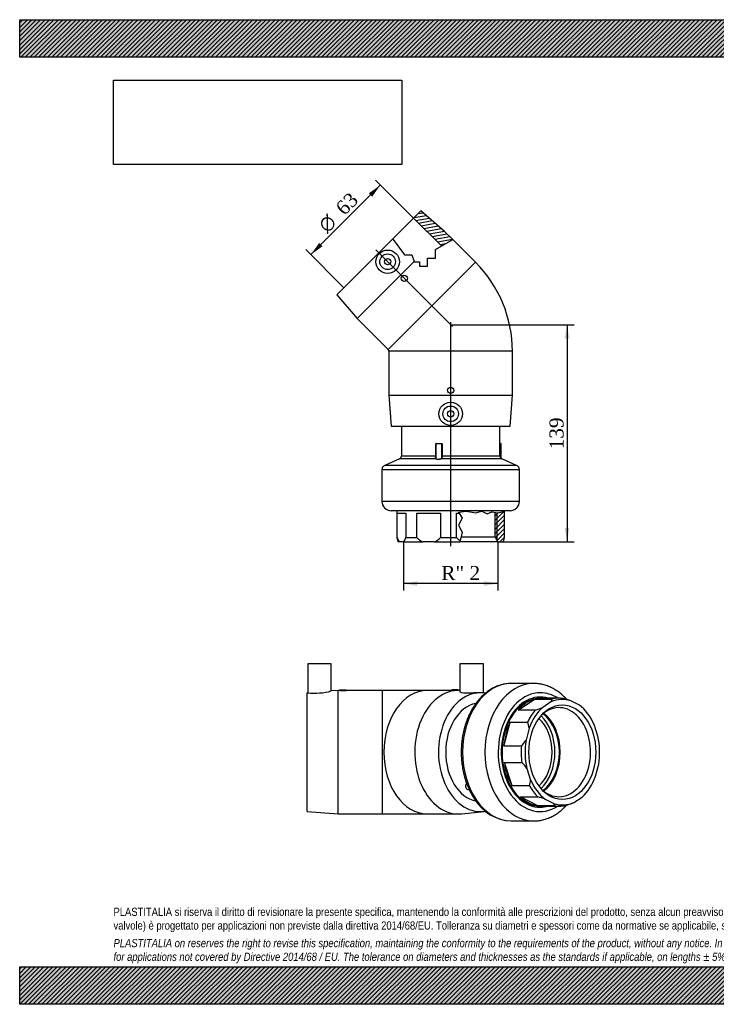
# Model space of a CAD drawing. Header units: millimetres. Extents: x 0 to 891, y 0 to 630.
# Tile 1 of 2: x 0 to 445, y 0 to 630. Entities that reach past the tile are written whole.
import ezdxf
from ezdxf.enums import TextEntityAlignment as Align
from ezdxf.lldxf.tags import DXFTag

# ---------------------------------------------------------------- set-up
doc = ezdxf.new("R2010")
doc.units = ezdxf.units.MM
doc.header["$LTSCALE"] = 3
for name, color, linetype in [('Default', 7, 'Continuous'), ('DV3_Default', 7, 'Continuous'), ('GE4P063C', 7, 'Continuous'), ('IOF063C', 7, 'Continuous'), ('PARTE_PE_063', 7, 'Continuous')]:
    doc.layers.add(name, color=color, linetype=linetype)
doc.styles.add('SEACAD_Solid_Edge_ANSI1_Symbols', font='semeca1.ttf')
doc.styles.add('SEACAD_Times_New_Roman', font='times.ttf')
tags = doc.linetypes.add('CENTER2', pattern=[28.575, 19.05, -3.175, 3.175, -3.175]).pattern_tags.tags
tags[10:11] = [DXFTag(74, 4), DXFTag(75, 0), DXFTag(340, '0'), DXFTag(46, 0.0), DXFTag(50, 0.0), DXFTag(44, 0.0), DXFTag(45, 0.0)]
tags[8:9] = [DXFTag(74, 4), DXFTag(75, 0), DXFTag(340, '0'), DXFTag(46, 0.0), DXFTag(50, 0.0), DXFTag(44, 0.0), DXFTag(45, 0.0)]
tags[6:7] = [DXFTag(74, 4), DXFTag(75, 0), DXFTag(340, '0'), DXFTag(46, 0.0), DXFTag(50, 0.0), DXFTag(44, 0.0), DXFTag(45, 0.0)]
tags[4:5] = [DXFTag(74, 4), DXFTag(75, 0), DXFTag(340, '0'), DXFTag(46, 0.0), DXFTag(50, 0.0), DXFTag(44, 0.0), DXFTag(45, 0.0)]
doc.dimstyles.new('ANSImm', dxfattribs={"dimtxt": 9, "dimasz": 9, "dimexe": 4.5, "dimexo": 0, "dimgap": 2.25, "dimtad": 1, "dimdsep": 46, "dimtxsty": 'SEACAD_Times_New_Roman', "dimblk1": '_SE_FILLED', "dimblk2": '_SE_FILLED', "dimsah": 1, "dimcen": 4.5, "dimazin": 0, "dimtfac": 0.85, "dimtdec": 3, "dimtofl": 0, "dimtmove": 0, "dimatfit": 3, "dimfxl": 1, "dimarcsym": 0})
picture_1 = doc.add_image_def('image1.jpg', size_in_pixel=(4302, 1260))

# ---------------------------------------------------------------- blocks, each defined once
blk = doc.blocks.new('SE')
at = {"layer": 'GE4P063C', "color": 7, "linetype": 'Continuous'}
for p, q in [((199.25, 217.82), (184.25, 217.82)), ((184.25, 217.82), (184.25, 199.35)), ((199.25, 200.47), (199.25, 217.82)), ((296.56, 217.82), (281.56, 217.82)), ((281.56, 217.82), (281.56, 199.95)), ((296.56, 199.23), (296.56, 217.82)), ((184.28, 199.36), (183.75, 199.32)), ((183.75, 123.32), (183.75, 199.32)), ((203.75, 200.82), (199.23, 200.48)), ((203.75, 121.82), (203.75, 200.82)), ((204.76, 200.82), (203.75, 200.82)), ((204.75, 201.32), (208.75, 201.32)), ((204.75, 201.32), (204.75, 200.82)), ((231.75, 200.82), (208.73, 200.82)), ((208.75, 200.82), (208.75, 201.32)), ((231.75, 200.82), (231.75, 121.82)), ((260.78, 200.82), (231.75, 200.82)), ((276.45, 200.82), (260.78, 200.82)), ((280.45, 201.32), (276.45, 201.32)), ((276.45, 201.32), (276.45, 200.79)), ((280.57, 200.82), (279.87, 200.82)), ((280.45, 200.82), (280.45, 201.32)), ((296.73, 199.21), (295.97, 199.29)), ((183.75, 123.32), (203.75, 121.82)), ((203.75, 121.82), (231.75, 121.82)), ((231.75, 121.82), (260.78, 121.82)), ((260.78, 121.82), (280.57, 121.82)), ((282.67, 121.93), (296.73, 123.42))]:
    blk.add_line(p, q, dxfattribs=at)
for centre, radius, start, end in [((188.9, 238.02), 38.94, 263.1542, 285.4241), ((206.75, 240.26), 39.5, 267.09754, 272.90246)]:
    blk.add_arc(centre, radius, start, end, dxfattribs=at)
for centre, major_axis, start_param, end_param in [((260.78, 161.32), (0, -39.5), 3.141593, 6.283185), ((280.57, 161.32), (0, -39.5), 3.106309, 6.283185), ((294.72, 161.32), (0, -38), 3.025647, 6.283185), ((294.72, 161.32), (0, 31.5), 0.135191, 3.007333), ((280.57, 161.32), (0, -39.5), 0, 0.07507), ((294.72, 161.32), (0, -38), 0, 0.115707)]:
    blk.add_ellipse(centre, major_axis=major_axis, ratio=0.707107, start_param=start_param, end_param=end_param, dxfattribs=at)
blk.add_open_spline([(277.04, 200.77), (276.67, 200.77), (276.45, 200.78), (276.45, 200.79)], degree=3, dxfattribs=at)
for points, knots in [([(279.87, 200.82), (279.49, 200.82), (278.98, 200.81), (277.93, 200.78), (277.41, 200.77), (277.04, 200.77)], [0.7501587, 0.7501587, 0.7501587, 0.7501587, 0.875, 0.875, 1, 1, 1, 1]), ([(295.99, 199.29), (295.61, 199.33), (295.05, 199.35), (292.97, 199.35), (291.01, 199.24), (288.06, 199.1), (287.08, 199.07), (285.26, 199.07), (284.43, 199.11), (283.04, 199.26), (282.49, 199.38), (281.75, 199.65), (281.56, 199.81), (281.56, 199.95)], [0.0627845, 0.0627845, 0.0627845, 0.0627845, 0.125, 0.125, 0.25, 0.25, 0.3125, 0.3125, 0.375, 0.375, 0.4375, 0.4375, 0.4998962, 0.4998962, 0.4998962, 0.4998962])]:
    blk.add_open_spline(points, degree=3, knots=knots, dxfattribs=at)
at = {"layer": 'IOF063C', "color": 7, "linetype": 'Continuous'}
for p, q in [((345.06, 195.82), (332.9, 195.82)), ((318.72, 188.25), (329.3, 195.18)), ((329.3, 195.18), (340.4, 195.18)), ((339.72, 193.44), (334.46, 190)), ((357.93, 191.35), (352.49, 194.18)), ((329.82, 188.25), (318.72, 188.25)), ((309.71, 165.12), (313.73, 180.6)), ((313.73, 180.6), (324.83, 180.6)), ((325.8, 176.71), (323.81, 169.01)), ((369.76, 171.67), (367.32, 179.11)), ((320.82, 165.12), (309.71, 165.12)), ((310.02, 154.73), (321.12, 154.73)), ((314.92, 139.76), (310.02, 154.73)), ((368.28, 145.93), (370.28, 153.62)), ((324.33, 150.96), (326.76, 143.52)), ((326.02, 139.76), (314.92, 139.76)), ((320.32, 132.71), (331.43, 132.71)), ((331.27, 127.03), (320.32, 132.71)), ((354.37, 129.2), (359.62, 132.64)), ((342.37, 127.03), (331.27, 127.03)), ((332.9, 126.82), (345.06, 126.82)), ((336.16, 131.28), (341.6, 128.46)), ((352.95, 128.61), (353.44, 128.8))]:
    blk.add_line(p, q, dxfattribs=at)
for centre, radius, start, end in [((330.76, 130.8), 67, 71.08206, 75.31138), ((312.69, 240.93), 55.39, 288.01422, 293.14419), ((337.47, 195.32), 2.93, 320.03464, 357.23333), ((312.78, 175.53), 13.07, 5.14872, 22.80416), ((303.37, 181.61), 24, 316.60535, 328.34516), ((303.47, 136.41), 25.44, 34.89414, 46.05804), ((314.94, 143.92), 11.83, 339.42957, 358.10379), ((314.43, 67.88), 67.02, 71.08274, 75.31071), ((340.07, 126.71), 2.32, 7.93345, 48.90951), ((332.59, 180.15), 55.41, 288.01502, 291.56235)]:
    blk.add_arc(centre, radius, start, end, dxfattribs=at)
for centre, major_axis, start_param, end_param in [((332.9, 161.32), (0, -35.25), 2.934941, 6.283185), ((332.9, 161.32), (0, -34.5), 3.141593, 6.283185), ((347.04, 161.32), (0, -33.75), 2.911517, 3.453457), ((345.06, 161.32), (0, -34.5), 3.031145, 3.333829), ((333.96, 161.32), (0, 34.5), 0.192237, 0.674951), ((347.04, 161.32), (0, 33.75), 0.555323, 1.097263), ((344.9, 161.32), (0, -28.5), 0, 3.714288), ((347.04, 161.32), (0, 33.75), 5.267712, 5.809652), ((345.06, 161.32), (0, 34.5), 0.674951, 0.977635), ((322.65, 161.32), (0, 27.8), 3.719605, 5.705173), ((325.48, 161.32), (0, 27.8), 3.628892, 5.795886), ((325.48, 161.32), (0, -28.5), 0.502834, 2.638759), ((333.96, 161.32), (0, 34.5), 0.977635, 1.460349), ((347.04, 161.32), (0, 33.75), 4.482313, 5.024254), ((345.06, 161.32), (0, -34.5), 4.601942, 4.904626), ((347.04, 161.32), (0, -33.75), 4.482313, 5.024254), ((333.96, 161.32), (0, -34.5), 4.904626, 5.38734), ((347.04, 161.32), (0, -33.75), 0.555323, 1.097263), ((345.06, 161.32), (0, -34.5), 5.38734, 5.690024), ((347.04, 161.32), (0, -33.75), 5.267712, 5.809652), ((333.96, 161.32), (0, -34.5), 5.690024, 6.172738), ((344.9, 161.32), (0, -28.5), 5.71049, 6.283185), ((332.9, 161.32), (0, -35.25), 0, 0.206652), ((347.04, 161.32), (0, 33.75), 2.911517, 3.453457), ((345.06, 161.32), (0, 34.5), 3.031145, 3.333829)]:
    blk.add_ellipse(centre, major_axis=major_axis, ratio=0.707107, start_param=start_param, end_param=end_param, dxfattribs=at)
blk.add_ellipse((347.04, 161.32), major_axis=(0, -30.25), ratio=0.707107, dxfattribs=at)
at = {"layer": 'PARTE_PE_063', "color": 7, "linetype": 'Continuous'}
for p, q in [((328.66, 205.32), (314.34, 205.32)), ((285.51, 141.05), (285.92, 141.05)), ((285.97, 140.92), (285.51, 140.92)), ((286.53, 137.54), (287.39, 137.54)), ((314.34, 117.32), (328.66, 117.32))]:
    blk.add_line(p, q, dxfattribs=at)
blk.add_arc((315.56, 146.02), 28.72, 210.9946, 267.56385, dxfattribs=at)
for centre, major_axis, ratio, start_param, end_param in [((314.34, 161.32), (0, -44), 0.707107, 3.141593, 6.283185), ((328.66, 161.32), (0, -44), 0.707107, 3.141657, 6.282908), ((332.9, 161.32), (0, 38), 0.707107, 0, 3.574155), ((332.9, 161.32), (0, -35.25), 0.707107, 2.934941, 6.283185), ((332.9, 161.32), (0, 38), 0.707107, 5.850623, 6.283185), ((322.29, 161.32), (0, 25.7), 0.707107, 3.711348, 5.71343), ((286.53, 139.54), (0, 2), 0.707107, 0.809907, 3.141593), ((285.41, 140.84), (-0.0857, -0.0516), 0.458304, 3.271716, 3.792427), ((285.46, 140.99), (0, 0.1), 0.707107, 3.9515, 5.411157), ((332.9, 161.32), (0, -35.25), 0.707107, 0, 0.206652)]:
    blk.add_ellipse(centre, major_axis=major_axis, ratio=ratio, start_param=start_param, end_param=end_param, dxfattribs=at)
for points, knots in [([(314.37, 205.31), (314.14, 205.31), (313.49, 205.32), (312.28, 205.24), (310.85, 205.07), (309.4, 204.81), (307.98, 204.46), (306.56, 204.03), (305.16, 203.5), (303.78, 202.89), (302.42, 202.19), (301.08, 201.41), (299.77, 200.55), (298.49, 199.6), (297.24, 198.58), (296.03, 197.47), (294.85, 196.29), (293.72, 195.04), (292.63, 193.72), (291.58, 192.34), (290.58, 190.88), (289.63, 189.37), (288.74, 187.8), (287.89, 186.17), (287.1, 184.5), (286.37, 182.78), (285.69, 181.01), (285.08, 179.2), (284.52, 177.36), (284.03, 175.49), (283.59, 173.58), (283.22, 171.66), (282.92, 169.71), (282.68, 167.74), (282.5, 165.76), (282.38, 163.78), (282.34, 161.79), (282.35, 159.79), (282.44, 157.8), (282.58, 155.82), (282.8, 153.85), (283.07, 151.89), (283.41, 149.95), (283.82, 148.04), (284.28, 146.15), (284.81, 144.29), (285.4, 142.46), (286.05, 140.68), (286.75, 138.93), (287.52, 137.23), (288.34, 135.58), (289.21, 133.99), (290.1, 132.51), (290.65, 131.67), (290.95, 131.23)], [0, 0, 0, 0, 0.008187, 0.027181, 0.046175, 0.065181, 0.084209, 0.10327, 0.122373, 0.141522, 0.160724, 0.17998, 0.19929, 0.218653, 0.238066, 0.257525, 0.277024, 0.296559, 0.316124, 0.335713, 0.355321, 0.374945, 0.394579, 0.41422, 0.433866, 0.453514, 0.473162, 0.492809, 0.512453, 0.532096, 0.551735, 0.571371, 0.591005, 0.610637, 0.630267, 0.649897, 0.669525, 0.689154, 0.708785, 0.728416, 0.74805, 0.767687, 0.787327, 0.806971, 0.82662, 0.846274, 0.865933, 0.885597, 0.905266, 0.924938, 0.944613, 0.96429, 0.983965, 1, 1, 1, 1]), ([(349.9, 195.01), (349.59, 195.36), (348.88, 196.12), (347.75, 197.26), (346.49, 198.39), (345.19, 199.44), (343.86, 200.42), (342.5, 201.31), (341.1, 202.11), (339.68, 202.82), (338.25, 203.45), (336.79, 203.99), (335.31, 204.44), (333.83, 204.79), (332.33, 205.06), (330.85, 205.23), (329.59, 205.32), (328.91, 205.31), (328.66, 205.31)], [0.7818263, 0.7818263, 0.7818263, 0.7818263, 0.7936606, 0.808343, 0.8229815, 0.8375684, 0.8520966, 0.8665599, 0.8809535, 0.8952746, 0.9095222, 0.9236976, 0.9378047, 0.9518492, 0.9658393, 0.9797846, 0.9936965, 1, 1, 1, 1]), ([(285.51, 141.05), (285.47, 141.05), (285.45, 141.04), (285.43, 140.98), (285.44, 140.94), (285.46, 140.9)], [0, 0, 0, 0, 0.5, 0.5, 1, 1, 1, 1]), ([(285.51, 140.92), (285.5, 140.92), (285.5, 140.92), (285.5, 140.92), (285.49, 140.92), (285.48, 140.91), (285.48, 140.91), (285.48, 140.91), (285.48, 140.91), (285.48, 140.9)], [0, 0, 0, 0, 0.1346294, 0.1346294, 0.1346294, 0.3479053, 0.3479053, 0.3479053, 0.3983752, 0.3983752, 0.3983752, 0.3983752]), ([(328.65, 117.33), (328.89, 117.33), (329.57, 117.32), (330.83, 117.4), (332.31, 117.57), (333.79, 117.83), (335.26, 118.18), (336.72, 118.62), (338.16, 119.15), (339.59, 119.76), (340.99, 120.46), (342.36, 121.25), (343.71, 122.12), (345.03, 123.06), (346.31, 124.1), (347.56, 125.2), (348.71, 126.33), (349.42, 127.1), (349.75, 127.46)], [0, 0, 0, 0, 0.0062282, 0.0201107, 0.0339924, 0.0478859, 0.0618038, 0.0757576, 0.0897575, 0.103812, 0.1179279, 0.1321098, 0.1463601, 0.1606792, 0.1750654, 0.1895151, 0.2040234, 0.2162955, 0.2162955, 0.2162955, 0.2162955])]:
    blk.add_open_spline(points, degree=3, knots=knots, dxfattribs=at)
blk = doc.blocks.new('SE2')
at = {"layer": 'GE4P063C', "linetype": 'Continuous'}
h = blk.add_hatch(dxfattribs=at)
h.set_pattern_fill('LINE', scale=0.62992, angle=10, style=0)
h.paths.add_polyline_path([(256.52, 507.66), (251.93, 503.06), (269.79, 485.2), (277.04, 489.26), (271.73, 494.57)])
at = {"layer": 'IOF063C', "linetype": 'Continuous'}
h = blk.add_hatch(dxfattribs=at)
h.set_pattern_fill('LINE', scale=0.62992, angle=45, style=0)
h.paths.add_polyline_path([(305.87, 295.82), (309.36, 295.82), (310.12, 298.62), (310.12, 315.18), (309.27, 315.36), (305.72, 314.55), (304.12, 314.77), (304.12, 298.85)])
at = {"layer": 'DV3_Default', "color": 7, "linetype": 'CENTER2'}
for p, q in [((227.71, 482.73), (276.84, 433.6)), ((275.62, 293.06), (275.62, 436.47))]:
    blk.add_line(p, q, dxfattribs=at)
at = {"layer": 'GE4P063C', "color": 7, "linetype": 'Continuous'}
for p, q in [((256.52, 507.66), (251.93, 503.06)), ((271.73, 494.57), (256.52, 507.66)), ((238.58, 489.71), (251.93, 503.06)), ((269.79, 485.2), (251.93, 503.06)), ((277.04, 489.26), (271.73, 494.57)), ((238.58, 489.71), (202.78, 453.92)), ((238.58, 489.71), (238.9, 489.29)), ((238.9, 489.29), (246.14, 479.55)), ((265.91, 483.03), (277.04, 489.26)), ((291.53, 474.77), (277.04, 489.26)), ((246.14, 479.55), (250.87, 479.55)), ((250.87, 479.55), (252.37, 475.22)), ((265.91, 477.34), (265.91, 483.03)), ((252.37, 475.22), (215.86, 438.71)), ((235.66, 418.91), (291.53, 474.77)), ((252.37, 475.22), (252.4, 475.13)), ((252.4, 475.13), (255.74, 475.13)), ((255.74, 475.13), (255.74, 472.31)), ((260.89, 472.31), (260.89, 477.34)), ((260.89, 477.34), (265.91, 477.34)), ((255.74, 472.31), (260.89, 472.31)), ((202.78, 453.92), (215.86, 438.71)), ((215.86, 438.71), (235.66, 418.91)), ((315.12, 417.82), (236.12, 417.82)), ((236.12, 417.82), (236.12, 389.82)), ((315.12, 389.82), (315.12, 417.82)), ((236.12, 389.82), (315.12, 389.82)), ((236.12, 389.82), (237.62, 369.82)), ((313.62, 369.82), (315.12, 389.82)), ((237.62, 369.82), (313.62, 369.82))]:
    blk.add_line(p, q, dxfattribs=at)
for centre, radius in [((235.31, 475.13), 7.5), ((235.31, 475.13), 5), ((235.31, 475.13), 2), ((245.92, 464.52), 2), ((275.62, 392.82), 2), ((275.62, 377.82), 7.5), ((275.62, 377.82), 5), ((275.62, 377.82), 2)]:
    blk.add_circle(centre, radius, dxfattribs=at)
for radius in [80.54, 1.54]:
    blk.add_arc((234.57, 417.82), radius, 0, 45, dxfattribs=at)
at = {"layer": 'IOF063C', "color": 7, "linetype": 'Continuous'}
for p, q in [((241.12, 315.82), (241.12, 298.62)), ((280.78, 314.91), (285.36, 315.49)), ((285.36, 315.49), (289.33, 314.95)), ((291.52, 314.53), (295.49, 315.57)), ((295.49, 315.57), (298.93, 313.79)), ((298.93, 313.79), (301.84, 315.09)), ((301.84, 315.09), (305.72, 314.55)), ((305.72, 314.55), (309.27, 315.36)), ((309.27, 315.36), (310.12, 315.18)), ((310.12, 315.18), (310.12, 315.82)), ((310.12, 298.62), (310.12, 315.18)), ((241.33, 298.62), (241.33, 314.32)), ((241.33, 314.32), (247.01, 314.32)), ((247.01, 314.32), (247.01, 298.62)), ((254.06, 298.62), (254.06, 314.32)), ((254.06, 314.32), (269.02, 314.32)), ((269.02, 314.32), (269.02, 298.62)), ((279.42, 298.62), (279.42, 314.32)), ((279.42, 314.32), (281.13, 314.32)), ((283.04, 311.07), (280.67, 306.48)), ((281.13, 314.32), (280.78, 314.91)), ((281.13, 314.32), (283.04, 311.07)), ((289.33, 314.95), (291.52, 314.53)), ((304.12, 298.85), (304.12, 314.77)), ((305.42, 296.59), (305.42, 314.59)), ((280.67, 306.48), (283.04, 302.16)), ((241.33, 298.62), (241.12, 298.62)), ((241.12, 298.62), (241.87, 295.82)), ((247.01, 298.62), (254.06, 298.62)), ((269.02, 298.62), (279.42, 298.62)), ((281.43, 295.82), (281.67, 296.78)), ((283.04, 302.16), (281.67, 296.78)), ((304.12, 298.85), (282.2, 298.85)), ((304.12, 298.85), (305.87, 295.82)), ((309.36, 295.82), (310.12, 298.62)), ((242.75, 295.82), (241.87, 295.82)), ((245.58, 295.82), (242.75, 295.82)), ((245.58, 295.82), (257.82, 295.82)), ((265.26, 295.82), (257.82, 295.82)), ((265.26, 295.82), (281.43, 295.82)), ((305.87, 295.82), (281.43, 295.82)), ((305.87, 295.82), (309.36, 295.82))]:
    blk.add_line(p, q, dxfattribs=at)
for centre, radius, start, end in [((252.96, 302.8), 12.36, 199.7394, 214.34854), ((235.91, 302.52), 11.76, 325.27688, 340.63519), ((265.05, 309.47), 15.44, 224.6178, 242.09444), ((258.26, 309.16), 15.07, 297.6872, 315.60055), ((292.06, 311.78), 18.25, 226.14948, 235.31101)]:
    blk.add_arc(centre, radius, start, end, dxfattribs=at)
at = {"layer": 'PARTE_PE_063', "color": 7, "linetype": 'Continuous'}
for p, q in [((244.12, 369.82), (244.12, 350.82)), ((307.12, 350.82), (307.12, 369.82)), ((266.09, 358.72), (266.06, 358.72)), ((266.06, 350.82), (266.06, 358.72)), ((270.01, 358.72), (266.09, 358.72)), ((266.09, 358.72), (266.09, 349.65)), ((266.19, 358.82), (269.91, 358.82)), ((266.26, 358.92), (269.93, 358.92)), ((270.01, 350.82), (270.01, 358.72)), ((270.13, 358.72), (270.01, 358.72)), ((270.13, 358.72), (270.13, 350.82)), ((307.71, 358.82), (307.12, 358.82)), ((307.12, 358.72), (307.81, 358.72)), ((307.81, 349.31), (307.81, 358.72)), ((242.92, 348.99), (233.41, 344.82)), ((266.17, 348.99), (242.92, 348.99)), ((266.06, 350.82), (244.12, 350.82)), ((266.09, 350.82), (266.06, 350.82)), ((308.31, 348.99), (269.43, 348.99)), ((270.13, 350.82), (270.01, 350.82)), ((307.12, 350.82), (270.13, 350.82)), ((317.82, 344.82), (308.31, 348.99)), ((319.62, 342.08), (231.62, 342.08)), ((231.62, 342.08), (231.62, 321.82)), ((317.82, 344.82), (233.41, 344.82)), ((319.62, 321.82), (319.62, 342.08)), ((319.62, 321.82), (231.62, 321.82)), ((313.62, 315.82), (237.62, 315.82))]:
    blk.add_line(p, q, dxfattribs=at)
for centre, radius, start, end in [((266.26, 358.73), 0.196, 91.25886, 181.2568), ((266.19, 358.72), 0.1, 90, 180), ((269.91, 358.72), 0.101, 0.59788, 90.6338), ((269.93, 358.72), 0.199, 359.64369, 89.62852), ((307.71, 358.72), 0.1, 0, 90), ((242.12, 350.82), 2, 293.67347, 0), ((309.12, 350.82), 2, 180, 246.32653), ((234.62, 342.08), 3, 113.67347, 180), ((316.62, 342.08), 3, 0, 66.32653), ((237.62, 321.82), 6, 180, 270), ((313.62, 321.82), 6, 270, 0)]:
    blk.add_arc(centre, radius, start, end, dxfattribs=at)
for centre, major_axis, ratio, start_param, end_param in [((266.23, 358.92), (0, -0.1), 0.29712, 0, 1.570796), ((269.91, 358.92), (0, -0.1), 0.180544, 0, 1.570796), ((266.16, 349.08), (-0.0654, -0.0756), 0.872647, 0.906192, 2.217458), ((269.43, 349.08), (0.04, -0.0917), 0.601137, 4.455949, 5.767215)]:
    blk.add_ellipse(centre, major_axis=major_axis, ratio=ratio, start_param=start_param, end_param=end_param, dxfattribs=at)
for points, knots in [([(266.17, 348.99), (266.03, 349.12), (266.01, 349.37), (266.03, 350.02), (266.06, 350.42), (266.06, 350.82)], [0, 0, 0, 0, 0.5, 0.5, 1, 1, 1, 1]), ([(269.43, 348.99), (269.19, 348.88), (268.9, 348.8), (268.26, 348.67), (267.92, 348.64), (267.28, 348.64), (266.98, 348.67), (266.49, 348.8), (266.29, 348.88), (266.17, 348.99)], [0, 0, 0, 0, 0.25, 0.25, 0.5, 0.5, 0.75, 0.75, 1, 1, 1, 1]), ([(266.25, 349.08), (266.37, 348.98), (266.55, 348.89), (267.02, 348.77), (267.31, 348.73), (267.92, 348.73), (268.25, 348.77), (268.85, 348.89), (269.13, 348.98), (269.36, 349.08)], [0, 0, 0, 0, 0.25, 0.25, 0.5, 0.5, 0.75, 0.75, 1, 1, 1, 1]), ([(269.36, 349.08), (269.64, 349.21), (269.81, 349.45), (269.99, 350.07), (270.01, 350.44), (270.01, 350.82)], [0, 0, 0, 0, 0.5, 0.5, 1, 1, 1, 1]), ([(270.13, 350.82), (270.13, 350.42), (270.1, 350.02), (269.9, 349.37), (269.72, 349.12), (269.43, 348.99)], [0, 0, 0, 0, 0.5, 0.5, 1, 1, 1, 1])]:
    blk.add_open_spline(points, degree=3, knots=knots, dxfattribs=at)
for points in [[(266.09, 349.65), (266.09, 349.6), (266.1, 349.55), (266.1, 349.5)], [(266.1, 349.5), (266.11, 349.32), (266.15, 349.17), (266.25, 349.08)]]:
    blk.add_open_spline(points, degree=3, dxfattribs=at)
blk = doc.blocks.new('GDimGGroup')
at = {"layer": 'Default', "linetype": 'Continuous'}
for points in [[(223.33, 518.93), (225.45, 516.81), (230.75, 524.23)], [(191.51, 487.11), (186.2, 479.69), (193.63, 484.99)]]:
    blk.add_hatch(color=7, dxfattribs=at).paths.add_polyline_path(points)
at = {"layer": 'Default', "color": 7, "linetype": 'Continuous'}
for p, q in [((230.75, 524.23), (186.2, 479.69)), ((251.93, 503.06), (227.57, 527.42)), ((207.38, 458.51), (183.02, 482.87))]:
    blk.add_line(p, q, dxfattribs=at)
for s, style, p in [('63', 'SEACAD_Times_New_Roman', (201.24, 510.63)), ('O', 'SEACAD_Solid_Edge_ANSI1_Symbols', (190.16, 499.55))]:
    blk.add_text(s, height=9, rotation=45, dxfattribs=dict(at, style=style)).set_placement(p, align=Align.TOP_LEFT)
blk = doc.blocks.new('GDimGGroup1')
at = {"layer": 'Default', "linetype": 'Continuous'}
for points in [[(254.37, 267.7), (254.37, 270.7), (245.37, 269.2)], [(296.87, 267.7), (305.87, 269.2), (296.87, 270.7)]]:
    blk.add_hatch(color=7, dxfattribs=at).paths.add_polyline_path(points)
at = {"layer": 'Default', "color": 7, "linetype": 'Continuous'}
for p, q in [((245.37, 295.82), (245.37, 264.7)), ((305.87, 295.82), (305.87, 264.7)), ((305.87, 269.2), (245.37, 269.2))]:
    blk.add_line(p, q, dxfattribs=at)
at = {"layer": 'Default', "color": 7, "linetype": 'Continuous', "style": 'SEACAD_Times_New_Roman'}
blk.add_text('R" 2', height=9, dxfattribs=at).set_placement((269.62, 280.45), align=Align.TOP_LEFT)
blk = doc.blocks.new('DMBLK44')
at = {"layer": 'Default', "linetype": 'Continuous'}
for points in [[(351.55, 425.82), (350.05, 434.82), (348.55, 425.82)], [(351.55, 304.82), (348.55, 304.82), (350.05, 295.82)]]:
    blk.add_hatch(color=7, dxfattribs=at).paths.add_polyline_path(points)
at = {"layer": 'Default', "color": 7, "linetype": 'Continuous'}
for p, q in [((275.62, 434.82), (354.55, 434.82)), ((350.05, 434.82), (350.05, 295.82)), ((305.87, 295.82), (354.55, 295.82))]:
    blk.add_line(p, q, dxfattribs=at)
at = {"layer": 'Default', "color": 7, "linetype": 'Continuous', "style": 'SEACAD_Times_New_Roman'}
blk.add_text('139', height=9, rotation=90, dxfattribs=at).set_placement((338.8, 355.09), align=Align.TOP_LEFT)
blk = doc.blocks.new('_SE_FILLED')
at = {"color": 0}
blk.add_line((0, 0), (-1, 0), dxfattribs=at)
blk.add_solid([(0, 0), (-1, -0.1665), (-1, 0.1665), (0, 0)], dxfattribs=at)

msp = doc.modelspace()

# ---------------------------------------------------------------- hatches: boundary and pattern name
at = {"layer": 'Default', "linetype": 'Continuous'}
h = msp.add_hatch(dxfattribs=at)
h.set_pattern_fill('LINE', scale=0.629921, angle=45, style=0)
h.paths.add_polyline_path([(891, 606), (891, 630), (0, 630), (0, 606)])
for points in [[(891, 606), (891, 630), (0, 630), (0, 606)], [(891, 0), (891, 24), (0, 24), (0, 0)]]:
    msp.add_hatch(color=7, dxfattribs=at).paths.add_polyline_path(points)
h = msp.add_hatch(dxfattribs=at)
h.set_pattern_fill('LINE', scale=0.62992, angle=45, style=0)
h.paths.add_polyline_path([(891, 0), (891, 24), (0, 24), (0, 0)])

# ---------------------------------------------------------------- linework, layer by layer
at = {"layer": 'Default', "color": 7, "linetype": 'Continuous'}
for p, q in [((0, 630), (891, 630)), ((0, 606), (0, 630)), ((891, 606), (0, 606)), ((0, 24), (891, 24)), ((0, 0), (0, 24)), ((891, 0), (0, 0))]:
    msp.add_line(p, q, dxfattribs=at)

# ---------------------------------------------------------------- block references
at = {"layer": 'Default'}
for name in ['GDimGGroup', 'SE2', 'GDimGGroup1', 'SE']:
    msp.add_blockref(name, (0, 0), dxfattribs=at)

# ---------------------------------------------------------------- texts
at = {"layer": 'Default', "insert": (60, 61.807), "char_height": 5.25, "width": 771, "attachment_point": 1}
msp.add_mtext("{\\fArial Narrow|b0||i0||c0|p34;\\C7;\\H5.25;\\W1.;PLASTITALIA si riserva il diritto di revisionare la presente specifica, mantenendo la conformità alle prescrizioni del prodotto, senza alcun preavviso. In caso di assegnazione d'ordine si riserva di compiere una più dettagliata analisi tecnico/qualitativa. Il presente prodotto (ad esclusione delle \\P}{\\fArial Narrow|b0||i0||c0|p34;\\C7;\\H5.25;\\W1.;valvole) è progettato per applicazioni non previste dalla direttiva 2014/68/EU. Tolleranza su diametri e spessori come da normative se applicabile, su lunghezze ±5%, su angoli ±2°, se non diversamente specificato.\\P}{\\fArial Narrow|b0||i0||c0|p34;\\C7;\\H1.5;\\W1.;   \\P}{\\fArial Narrow|b0||i1||c0|p34;\\C7;\\H5.25;\\W1.;PLASTITALIA on reserves the right to revise this specification, maintaining the conformity to the requirements of the product, without any notice. In case of assignation of order on will reserve to make a more detailed analysis technical/qualitative. This product (excluding valves) is designed \\P}{\\fArial Narrow|b0||i1||c0|p34;\\C7;\\H5.25;\\W1.;for applications not covered by Directive 2014/68 / EU. The tolerance on diameters and thicknesses as the standards if applicable, on lengths ± 5%, on angles ± 2 °, unless otherwise indicated.\\P}", dxfattribs=at)

# ---------------------------------------------------------------- dimensions: what is measured, and where the dimension line sits
at = {"layer": 'Default', "color": 7, "linetype": 'Continuous'}
dim = msp.add_linear_dim(base=(350.053, 295.823), p1=(275.615, 434.823), p2=(305.865, 295.823), angle=90, text='\\A1;<>', dimstyle='ANSImm', dxfattribs=at)
dim.commit()
dim.dimension.update_dxf_attribs({"geometry": 'DMBLK44', "text_midpoint": (350.053, 365.323), "dimtype": 160})

# ---------------------------------------------------------------- pictures from other files: only their frames are drawn
image = msp.add_image(picture_1, insert=(60, 537.31), size_in_units=(184.371, 54))
image.dxf.flags = 7

doc.saveas('drawing.dxf')
